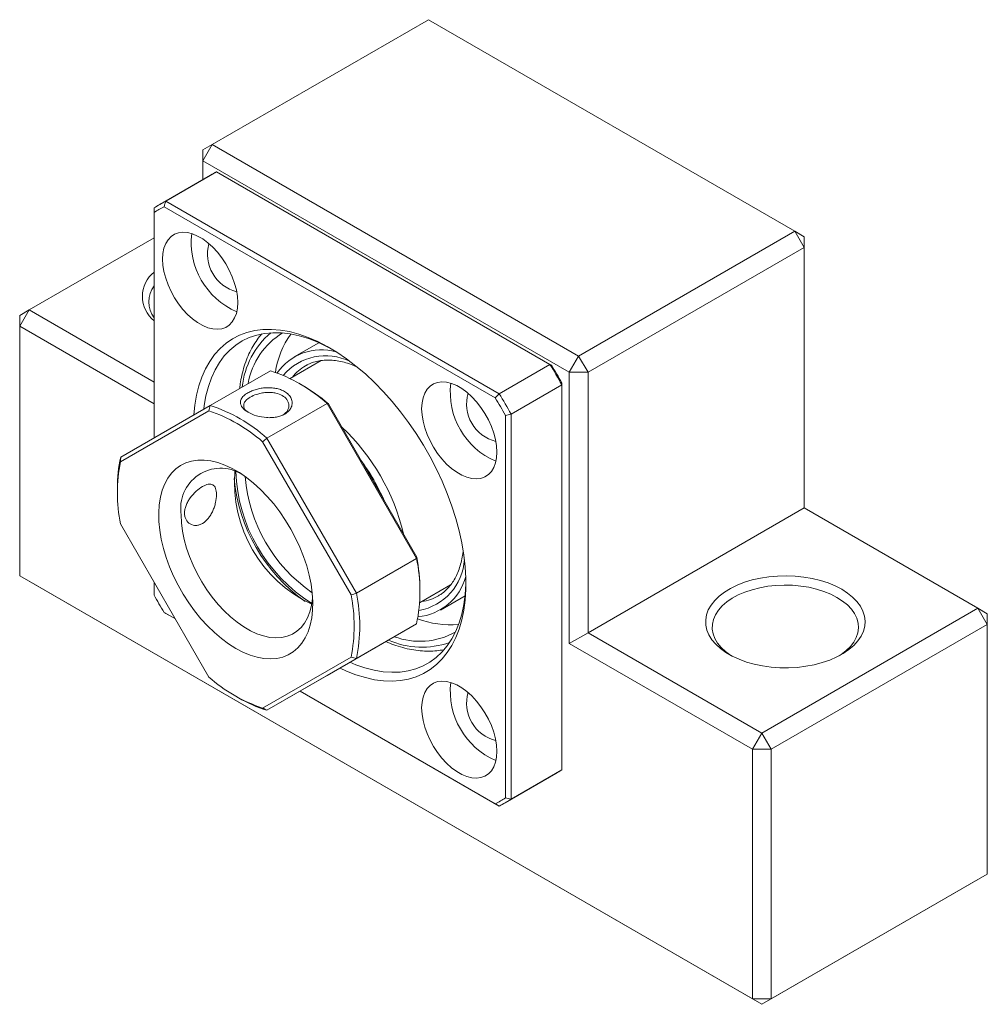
# Model space of a CAD drawing. Header units: millimetres. Extents: x 37 to 252, y 22 to 193.
# Tile 3 of 3: x 179 to 252, y 119 to 193. Entities that reach past the tile are written whole.
import ezdxf

# ---------------------------------------------------------------- set-up
doc = ezdxf.new("R2010")
doc.units = ezdxf.units.MM

msp = doc.modelspace()

# ---------------------------------------------------------------- linework, layer by layer
at = {"color": 7, "linetype": 'Continuous', "lineweight": 15}
for p, q in [((210.121, 193.228), (193.858, 183.84)), ((237.698, 177.308), (210.121, 193.228)), ((193.15, 182.615), (193.858, 183.84)), ((193.15, 183.431), (193.858, 183.84)), ((193.858, 183.84), (221.435, 167.92)), ((193.15, 182.615), (193.15, 183.431)), ((193.15, 182.615), (193.15, 181.202)), ((220.728, 166.695), (193.15, 182.615)), ((193.728, 181.536), (189.91, 179.331)), ((194.177, 181.777), (190.359, 179.573)), ((219.277, 167.288), (194.177, 181.777)), ((190.359, 179.573), (215.458, 165.083)), ((189.473, 178.72), (189.473, 161.759)), ((215.162, 164.764), (190.23, 179.157)), ((221.435, 167.92), (237.698, 177.308)), ((237.698, 177.308), (238.405, 176.084)), ((238.405, 176.9), (237.698, 177.308)), ((189.473, 176.815), (180.069, 171.386)), ((238.405, 176.9), (238.405, 176.084)), ((238.405, 176.084), (222.142, 166.695)), ((238.405, 156.487), (238.405, 176.084)), ((179.362, 170.161), (180.069, 171.386)), ((179.362, 170.978), (180.069, 171.386)), ((180.069, 171.386), (189.473, 165.957)), ((179.362, 170.161), (179.362, 170.978)), ((179.362, 170.161), (179.362, 151.381)), ((189.473, 164.324), (179.362, 170.161)), ((201.881, 168.922), (200.025, 167.851)), ((202.057, 167.58), (199.712, 166.227)), ((221.435, 167.92), (220.728, 166.695)), ((221.435, 167.92), (222.142, 166.695)), ((193.707, 164.204), (198.232, 166.816)), ((200.943, 167.225), (200.879, 167.189)), ((215.458, 165.083), (219.277, 167.288)), ((220.728, 146.281), (220.728, 166.695)), ((222.142, 166.695), (220.728, 166.695)), ((222.142, 166.695), (222.142, 147.098)), ((200.576, 165.754), (200.364, 165.877)), ((220.162, 165.755), (216.344, 163.55)), ((220.162, 136.77), (220.162, 165.755)), ((193.602, 163.797), (186.949, 159.955)), ((186.968, 160.312), (193.707, 164.204)), ((202.494, 164.356), (197.968, 161.744)), ((209.232, 152.685), (202.494, 164.356)), ((202.598, 164.319), (209.252, 152.794)), ((215.919, 134.663), (215.919, 163.453)), ((216.344, 163.55), (216.344, 134.566)), ((197.968, 161.744), (204.707, 150.072)), ((204.302, 149.937), (197.649, 161.461)), ((186.716, 157.998), (186.716, 157.753)), ((222.142, 147.098), (238.405, 156.487)), ((251.487, 148.935), (238.405, 156.487)), ((186.949, 155.282), (193.602, 143.758)), ((204.707, 150.072), (209.232, 152.685)), ((179.362, 151.381), (234.516, 119.541)), ((180.069, 150.973), (179.362, 151.381)), ((235.223, 119.133), (180.069, 150.973)), ((189.473, 150.909), (189.473, 149.93)), ((209.461, 149.339), (211.798, 150.688)), ((209.485, 150.079), (209.485, 150.323)), ((211.024, 148.798), (212.88, 149.869)), ((235.223, 139.546), (251.487, 148.935)), ((251.487, 148.935), (252.194, 147.71)), ((252.194, 148.527), (251.487, 148.935)), ((190.23, 148.619), (191.078, 148.129)), ((191.078, 148.129), (190.359, 148.545)), ((252.194, 148.527), (252.194, 147.71)), ((202.494, 143.872), (209.232, 147.764)), ((209.232, 147.764), (204.707, 145.151)), ((252.194, 147.71), (235.93, 138.321)), ((252.194, 128.93), (252.194, 147.71)), ((222.142, 147.098), (220.728, 146.281)), ((222.142, 147.098), (235.223, 139.546)), ((234.516, 138.321), (220.728, 146.281)), ((197.649, 141.422), (204.302, 145.264)), ((204.707, 145.151), (197.968, 141.26)), ((197.968, 141.26), (202.494, 143.872)), ((195.624, 142.322), (195.836, 142.199)), ((200.473, 142.706), (215.162, 134.226)), ((215.458, 134.055), (200.473, 142.706)), ((235.223, 139.546), (234.516, 138.321)), ((235.223, 139.546), (235.93, 138.321)), ((234.516, 119.541), (234.516, 138.321)), ((235.93, 138.321), (234.516, 138.321)), ((235.93, 138.321), (235.93, 119.541)), ((215.907, 134.297), (219.726, 136.501)), ((216.344, 134.566), (220.162, 136.77)), ((235.93, 119.541), (252.194, 128.93)), ((252.194, 128.93), (251.487, 128.521)), ((251.487, 128.521), (235.223, 119.133)), ((235.93, 119.541), (234.516, 119.541)), ((234.516, 119.541), (235.223, 119.133)), ((235.93, 119.541), (235.223, 119.133))]:
    msp.add_line(p, q, dxfattribs=at)
at = {"color": 8, "linetype": 'Continuous', "lineweight": 15}
for p, q in [((202.014, 167.556), (202.041, 167.589)), ((211.798, 150.673), (211.763, 150.668))]:
    msp.add_line(p, q, dxfattribs=at)
at = {"color": 7, "linetype": 'Continuous', "lineweight": 15, "flags": 128}
for points in [[(195.775, 171.946), (195.748, 172.406), (195.67, 172.888), (195.541, 173.383), (195.363, 173.881), (195.14, 174.374), (194.877, 174.852), (194.577, 175.306), (194.248, 175.728), (193.894, 176.11), (193.522, 176.445), (193.139, 176.726), (192.753, 176.949), (192.371, 177.109), (191.999, 177.203), (191.645, 177.23), (191.315, 177.189), (191.016, 177.08), (190.752, 176.907), (190.53, 176.671), (190.352, 176.378), (190.223, 176.032), (190.144, 175.641), (190.118, 175.212), (190.144, 174.752), (190.223, 174.27), (190.352, 173.775), (190.53, 173.277), (190.752, 172.784), (191.016, 172.306), (191.315, 171.852), (191.645, 171.43), (191.999, 171.048), (192.371, 170.713), (192.753, 170.432), (193.139, 170.209), (193.522, 170.049), (193.894, 169.955), (194.248, 169.928), (194.577, 169.969), (194.877, 170.077), (195.14, 170.251), (195.363, 170.487), (195.541, 170.78), (195.67, 171.126), (195.748, 171.517), (195.775, 171.946)], [(192.473, 163.491), (192.545, 164.218), (192.672, 164.967), (192.849, 165.675), (193.075, 166.339), (193.349, 166.954), (193.67, 167.518), (194.036, 168.028), (194.444, 168.482), (194.894, 168.877), (195.383, 169.211), (195.908, 169.483), (196.467, 169.692), (197.057, 169.835), (197.675, 169.913), (198.318, 169.925), (198.983, 169.871), (199.666, 169.752), (200.364, 169.567), (201.075, 169.319), (201.793, 169.007), (202.515, 168.634), (203.239, 168.201), (203.96, 167.712), (204.674, 167.167), (205.379, 166.57), (206.071, 165.924), (206.745, 165.232), (207.399, 164.497), (208.03, 163.724), (208.635, 162.915), (209.21, 162.076), (209.752, 161.209), (210.259, 160.32), (210.729, 159.413), (211.158, 158.493), (211.545, 157.563), (211.889, 156.629), (212.186, 155.696), (212.436, 154.767), (212.638, 153.848), (212.79, 152.943), (212.892, 152.057), (212.943, 151.194), (212.943, 150.358), (212.892, 149.554), (212.79, 148.786), (212.638, 148.056), (212.436, 147.37), (212.186, 146.731), (211.889, 146.14), (211.545, 145.603), (211.158, 145.121), (210.729, 144.696), (210.259, 144.331), (209.752, 144.028), (209.21, 143.787), (208.635, 143.612), (208.03, 143.501), (207.399, 143.456), (206.745, 143.477), (206.071, 143.563), (205.379, 143.715), (204.674, 143.932), (203.96, 144.212), (203.472, 144.438)], [(202.876, 168.426), (202.514, 168.62), (201.802, 168.956), (201.097, 169.23), (200.402, 169.439), (199.72, 169.583), (199.056, 169.661), (198.413, 169.672), (197.794, 169.617), (197.202, 169.495), (196.641, 169.308), (196.113, 169.056), (195.622, 168.74), (195.169, 168.363), (194.757, 167.926), (194.389, 167.432), (194.065, 166.882), (193.789, 166.281), (193.561, 165.63), (193.382, 164.934), (193.254, 164.196), (193.22, 163.923)], [(215.275, 160.689), (215.248, 161.149), (215.17, 161.631), (215.041, 162.125), (214.863, 162.624), (214.64, 163.116), (214.377, 163.594), (214.077, 164.049), (213.748, 164.471), (213.394, 164.853), (213.022, 165.187), (212.639, 165.469), (212.253, 165.692), (211.871, 165.852), (211.499, 165.946), (211.145, 165.973), (210.815, 165.932), (210.516, 165.823), (210.252, 165.65), (210.03, 165.414), (209.852, 165.121), (209.723, 164.775), (209.644, 164.384), (209.618, 163.955), (209.644, 163.495), (209.723, 163.013), (209.852, 162.518), (210.03, 162.02), (210.252, 161.527), (210.516, 161.049), (210.815, 160.595), (211.145, 160.173), (211.499, 159.791), (211.871, 159.456), (212.253, 159.175), (212.639, 158.952), (213.022, 158.792), (213.394, 158.697), (213.748, 158.671), (214.077, 158.712), (214.377, 158.82), (214.64, 158.994), (214.863, 159.23), (215.041, 159.523), (215.17, 159.868), (215.248, 160.26), (215.275, 160.689)], [(195.625, 145.914), (195.082, 146.257), (194.544, 146.655), (194.015, 147.106), (193.501, 147.606), (193.005, 148.149), (192.532, 148.732), (192.087, 149.348), (191.672, 149.994), (191.292, 150.662), (190.95, 151.347), (190.65, 152.044), (190.393, 152.745), (190.182, 153.445), (190.019, 154.138), (189.905, 154.818), (189.841, 155.478), (189.829, 156.113), (189.867, 156.717), (189.956, 157.285), (190.094, 157.812), (190.281, 158.293), (190.516, 158.724), (190.795, 159.102), (191.116, 159.422), (191.478, 159.683), (191.875, 159.881), (192.306, 160.016), (192.765, 160.085), (193.25, 160.089), (193.756, 160.027), (194.278, 159.899), (194.812, 159.708), (195.354, 159.455), (195.897, 159.141), (196.438, 158.77), (196.972, 158.344), (197.494, 157.869), (198, 157.347), (198.485, 156.783), (198.945, 156.183), (199.375, 155.551), (199.773, 154.894), (200.134, 154.216), (200.456, 153.524), (200.735, 152.825), (200.969, 152.123), (201.156, 151.426), (201.295, 150.739), (201.384, 150.068), (201.422, 149.42), (201.409, 148.8), (201.346, 148.213), (201.232, 147.665), (201.069, 147.161), (200.858, 146.704), (200.601, 146.299), (200.3, 145.95), (199.958, 145.659), (199.579, 145.429), (199.164, 145.263), (198.718, 145.16), (198.246, 145.124), (197.75, 145.153), (197.235, 145.248), (196.706, 145.407), (196.168, 145.63), (195.625, 145.914)], [(191.524, 155.957), (191.549, 155.364), (191.625, 154.748), (191.751, 154.115), (191.925, 153.471), (192.146, 152.824), (192.411, 152.179), (192.718, 151.544), (193.064, 150.925), (193.444, 150.328), (193.856, 149.76), (194.294, 149.226), (194.755, 148.732), (195.233, 148.282), (195.724, 147.882), (196.223, 147.536), (196.725, 147.246), (197.223, 147.017), (197.714, 146.85), (198.193, 146.747), (198.654, 146.709), (199.092, 146.737), (199.504, 146.83), (199.884, 146.988), (200.229, 147.208), (200.536, 147.489), (200.802, 147.827), (201.022, 148.219), (201.197, 148.662), (201.322, 149.15), (201.398, 149.678), (201.407, 149.781)], [(241.234, 150.364), (241.675, 150.079), (242.059, 149.769), (242.381, 149.436), (242.639, 149.084), (242.827, 148.718), (242.945, 148.343), (242.99, 147.962), (242.963, 147.581), (242.863, 147.204), (242.692, 146.835), (242.452, 146.479), (242.145, 146.141), (241.776, 145.825), (241.349, 145.534), (240.869, 145.271), (240.342, 145.041), (239.774, 144.846), (239.172, 144.688), (238.544, 144.569), (237.897, 144.49), (237.239, 144.454), (236.578, 144.459), (235.922, 144.506), (235.279, 144.595), (234.657, 144.724), (234.063, 144.891), (233.505, 145.095), (232.989, 145.334), (232.521, 145.604), (232.108, 145.902), (231.754, 146.224), (231.464, 146.567), (231.24, 146.926), (231.087, 147.297), (231.005, 147.676), (230.996, 148.058), (231.06, 148.437), (231.195, 148.811), (231.402, 149.174), (231.675, 149.521), (232.014, 149.849), (232.413, 150.153), (232.867, 150.43), (233.371, 150.677), (233.92, 150.89), (234.505, 151.067), (235.121, 151.206), (235.76, 151.304), (236.413, 151.362), (237.074, 151.378), (237.733, 151.352), (238.384, 151.284), (239.017, 151.175), (239.626, 151.026), (240.203, 150.84), (240.741, 150.618), (241.234, 150.364)], [(204.219, 144.869), (204.651, 144.69), (205.352, 144.448), (206.041, 144.272), (206.714, 144.161), (207.368, 144.116), (208, 144.138), (208.605, 144.227), (209.182, 144.381), (209.727, 144.601), (210.237, 144.885), (210.709, 145.232), (211.142, 145.639), (211.532, 146.105), (211.879, 146.627), (212.179, 147.203), (212.431, 147.83), (212.635, 148.503), (212.788, 149.221), (212.891, 149.978), (212.943, 150.772), (212.948, 150.979)], [(240.88, 149.751), (240.411, 149.993), (239.898, 150.201), (239.347, 150.375), (238.765, 150.512), (238.16, 150.609), (237.54, 150.665), (236.913, 150.681), (236.286, 150.655), (235.669, 150.588), (235.069, 150.481), (234.494, 150.335), (233.952, 150.152), (233.449, 149.935), (232.992, 149.686), (232.588, 149.409), (232.241, 149.107), (231.956, 148.784), (231.737, 148.444), (231.586, 148.092), (231.505, 147.733), (231.496, 147.37), (231.559, 147.009), (231.692, 146.655), (231.895, 146.312), (232.164, 145.984), (232.496, 145.677), (232.886, 145.393), (232.932, 145.363)], [(241.05, 145.363), (241.199, 145.461), (241.575, 145.752), (241.892, 146.065), (242.144, 146.397), (242.33, 146.743), (242.446, 147.099), (242.49, 147.461), (242.464, 147.823), (242.365, 148.181), (242.197, 148.53), (241.961, 148.866), (241.66, 149.184), (241.298, 149.481), (240.88, 149.751)], [(215.275, 138.171), (215.248, 138.631), (215.17, 139.113), (215.041, 139.608), (214.863, 140.106), (214.64, 140.599), (214.377, 141.077), (214.077, 141.531), (213.748, 141.953), (213.394, 142.335), (213.022, 142.67), (212.639, 142.951), (212.253, 143.174), (211.871, 143.334), (211.499, 143.428), (211.145, 143.455), (210.815, 143.414), (210.516, 143.305), (210.252, 143.132), (210.03, 142.896), (209.852, 142.603), (209.723, 142.257), (209.644, 141.866), (209.618, 141.437), (209.644, 140.977), (209.723, 140.495), (209.852, 140), (210.03, 139.502), (210.252, 139.009), (210.516, 138.531), (210.815, 138.077), (211.145, 137.655), (211.499, 137.273), (211.871, 136.938), (212.253, 136.657), (212.639, 136.434), (213.022, 136.274), (213.394, 136.18), (213.748, 136.153), (214.077, 136.194), (214.377, 136.302), (214.64, 136.476), (214.863, 136.712), (215.041, 137.005), (215.17, 137.351), (215.248, 137.742), (215.275, 138.171)]]:
    msp.add_lwpolyline(points, dxfattribs=at)
at = {"color": 7, "linetype": 'Continuous', "lineweight": 15}
for centre, radius, start, end in [((198.066, 174.021), 8.677, 116.62788, 119.99655), ((194.246, 171.82), 8.673, 116.62744, 123.38331), ((194.133, 171.525), 8.572, 117.08285, 122.9279), ((197.933, 176.458), 5.661, 173.19631, 246.79832), ((196.423, 175.586), 2.925, 164.37445, 255.62017), ((190.944, 172.407), 2.35, 128.74114, 231.25886), ((191.067, 171.998), 1.996, 142.9947, 217.0053), ((202.035, 164.904), 5.556, 121.25223, 170.18204), ((205.232, 165.685), 6.702, 144.52971, 171.33873), ((202.088, 164.323), 4.068, 74.53196, 145.21428), ((194.451, 155.346), 12.077, 48.24912, 71.75626), ((180.738, 144.015), 45.021, 28.87347, 31.12653), ((181.248, 144.309), 44.504, 29.02544, 30.97456), ((193.553, 153.725), 13.93, 49.50973, 59.72308), ((217.433, 165.201), 5.661, 173.19631, 246.79832), ((215.923, 164.329), 2.925, 164.37445, 255.62017), ((177.005, 141.86), 44.504, 29.02544, 30.97456), ((176.919, 141.811), 45.021, 28.87347, 31.12653), ((189.842, 152.611), 11.801, 48.58491, 71.42046), ((189.926, 152.734), 12.077, 48.24912, 71.75626), ((192.62, 150.874), 16.047, 13.21842, 46.78158), ((196.802, 158.069), 10.086, 167.15037, 180.40707), ((191.963, 150.495), 16.217, 23.79298, 36.20702), ((198.519, 157.618), 11.804, 168.58407, 191.41593), ((194.492, 156.464), 3.011, 58.46008, 189.70219), ((191.348, 150.14), 16.855, 27.00449, 32.99551), ((208.303, 159.928), 12.86, 185.46385, 234.53077), ((205.619, 158.379), 10.088, 175.09214, 244.90248), ((207.832, 159.656), 12.214, 182.04677, 237.94785), ((207.969, 159.735), 11.665, 184.39048, 235.60414), ((197.405, 150.224), 12.08, 348.24833, 11.75167), ((195.553, 150.257), 13.932, 0.27208, 10.49161), ((208.972, 152.383), 4.105, 275.14607, 345.09694), ((228.388, 171.523), 44.504, 209.02544, 210.97456), ((192.732, 147.6), 11.804, 348.58407, 11.41593), ((192.88, 147.612), 12.08, 348.24833, 11.75167), ((211.753, 154.389), 6.701, 248.65471, 275.4661), ((209.483, 151.95), 5.499, 249.53214, 299.01253), ((201.409, 152.608), 11.801, 228.58491, 251.42046), ((217.433, 142.683), 5.661, 173.19631, 246.79832), ((215.923, 141.811), 2.925, 164.37445, 255.62017), ((201.03, 151.098), 10.304, 239.72856, 252.71238), ((215.388, 144.015), 8.676, 299.99799, 303.38295), ((211.26, 141.858), 8.572, 297.08285, 302.9279), ((211.571, 141.808), 8.673, 296.62744, 303.38331)]:
    msp.add_arc(centre, radius, start, end, dxfattribs=at)
at = {"color": 8, "linetype": 'Continuous', "lineweight": 15}
for centre, radius, start, end in [((202.345, 164.913), 6.27, 130.72338, 173.77955), ((202.394, 163.73), 4.206, 64.16728, 139.45429), ((202.631, 164.179), 3.483, 120.20754, 141.84009), ((208.716, 152.842), 4.126, 279.68326, 356.68442), ((209.15, 152.884), 3.476, 278.13665, 300.04986), ((209.639, 152.253), 6.248, 246.12908, 289.34953)]:
    msp.add_arc(centre, radius, start, end, dxfattribs=at)
at = {"color": 7, "linetype": 'Continuous', "lineweight": 15}
for points in [[(190.359, 179.573), (190.316, 179.435), (190.273, 179.296), (190.23, 179.157)], [(189.473, 178.72), (189.473, 178.834), (189.473, 178.948), (189.473, 179.062)], [(219.405, 167.214), (219.362, 167.238), (219.32, 167.263), (219.277, 167.288)], [(220.162, 165.903), (220.162, 165.853), (220.162, 165.804), (220.162, 165.755)], [(215.162, 164.764), (215.261, 164.871), (215.36, 164.977), (215.458, 165.083)], [(193.707, 164.204), (193.672, 164.068), (193.637, 163.933), (193.602, 163.797)], [(202.494, 164.356), (202.528, 164.344), (202.563, 164.331), (202.598, 164.319)], [(215.919, 163.453), (216.061, 163.486), (216.202, 163.518), (216.344, 163.55)], [(197.968, 161.744), (197.861, 161.65), (197.755, 161.555), (197.649, 161.461)], [(186.968, 160.312), (186.961, 160.193), (186.955, 160.074), (186.949, 159.955)], [(209.232, 152.685), (209.239, 152.721), (209.245, 152.758), (209.252, 152.794)], [(204.707, 150.072), (204.572, 150.027), (204.437, 149.982), (204.302, 149.937)], [(190.23, 148.619), (190.273, 148.594), (190.316, 148.569), (190.359, 148.545)], [(204.707, 145.151), (204.572, 145.189), (204.437, 145.227), (204.302, 145.264)], [(197.968, 141.26), (197.861, 141.314), (197.755, 141.368), (197.649, 141.422)], [(215.162, 134.226), (215.261, 134.169), (215.36, 134.112), (215.458, 134.055)], [(215.919, 134.663), (216.061, 134.63), (216.202, 134.598), (216.344, 134.566)]]:
    msp.add_open_spline(points, degree=3, dxfattribs=at)
for points, knots in [([(197.585, 169.579), (197.559, 169.553), (197.399, 169.385), (197.144, 169.027), (196.821, 168.506), (196.545, 167.934), (196.31, 167.319), (196.122, 166.661), (195.991, 166.049), (195.942, 165.644), (195.922, 165.483)], [0, 0, 0, 0, 0.027426, 0.171361, 0.316107, 0.461728, 0.608171, 0.755305, 0.902963, 1, 1, 1, 1]), ([(200.941, 167.215), (201.016, 167.257), (201.22, 167.371), (201.586, 167.495), (202.034, 167.589), (202.508, 167.623), (203.002, 167.6), (203.514, 167.521), (204.043, 167.38), (204.428, 167.253), (204.638, 167.158), (204.664, 167.146)], [0, 0, 0, 0, 0.0784692, 0.2114764, 0.3434852, 0.4738231, 0.6024535, 0.7297103, 0.8560199, 0.9817557, 1, 1, 1, 1]), ([(196.564, 163.685), (196.382, 163.79), (196.08, 164.024), (195.952, 164.378), (196.014, 164.681), (196.207, 164.931), (196.493, 165.134), (196.82, 165.295), (197.158, 165.41), (197.524, 165.494), (197.903, 165.537), (198.284, 165.537), (198.652, 165.489), (198.994, 165.397), (199.327, 165.243), (199.62, 165.022), (199.822, 164.723), (199.885, 164.397), (199.832, 164.07), (199.639, 163.773), (199.353, 163.555), (199.026, 163.405), (198.687, 163.318), (198.321, 163.275), (197.815, 163.282), (197.173, 163.392), (196.746, 163.58), (196.564, 163.685)], [0, 0, 0, 0, 0.062923, 0.125563, 0.167738, 0.208128, 0.249863, 0.280543, 0.311764, 0.342965, 0.374007, 0.405153, 0.436861, 0.468663, 0.500112, 0.542639, 0.583617, 0.62601, 0.668239, 0.708636, 0.75033, 0.781035, 0.812284, 0.843497, 0.874566, 0.937192, 1, 1, 1, 1]), ([(199.181, 163.487), (199.284, 163.562), (199.462, 163.694), (199.592, 163.946), (199.639, 164.192), (199.594, 164.439), (199.448, 164.705), (199.151, 164.966), (198.727, 165.122), (198.305, 165.184), (197.922, 165.183), (197.54, 165.131), (197.119, 165.022), (196.698, 164.834), (196.401, 164.607), (196.253, 164.388), (196.207, 164.193), (196.256, 164), (196.351, 163.834), (196.473, 163.748), (196.522, 163.714)], [0, 0, 0, 0, 0.064016, 0.111004, 0.163616, 0.216001, 0.26289, 0.339929, 0.417262, 0.464248, 0.516697, 0.56927, 0.616222, 0.693019, 0.769829, 0.816815, 0.869437, 0.921845, 0.968773, 1, 1, 1, 1]), ([(191.772, 156.1), (191.772, 156.192), (191.781, 156.286), (191.819, 156.477), (191.848, 156.576), (191.922, 156.771), (191.967, 156.867), (192.072, 157.058), (192.133, 157.152), (192.327, 157.422), (192.48, 157.592), (192.797, 157.881), (192.964, 158.005), (193.2, 158.141), (193.278, 158.179), (193.425, 158.237), (193.494, 158.258), (193.692, 158.291), (193.805, 158.276), (193.943, 158.197), (193.983, 158.161), (194.052, 158.072), (194.082, 158.017), (194.129, 157.892), (194.146, 157.822), (194.17, 157.665), (194.176, 157.579), (194.176, 157.307), (194.152, 157.1), (194.082, 156.786), (194.053, 156.678), (193.983, 156.467), (193.943, 156.363), (193.852, 156.16), (193.8, 156.06), (193.688, 155.875), (193.628, 155.787), (193.429, 155.543), (193.281, 155.412), (193.043, 155.274), (192.963, 155.239), (192.801, 155.19), (192.719, 155.176), (192.48, 155.166), (192.328, 155.204), (192.068, 155.353), (191.959, 155.467), (191.849, 155.677), (191.82, 155.755), (191.781, 155.92), (191.772, 156.008), (191.772, 156.1)], [0, 0, 0, 0, 0.03125, 0.03125, 0.0625, 0.0625, 0.09375, 0.09375, 0.125, 0.125, 0.1875, 0.1875, 0.25, 0.25, 0.28125, 0.28125, 0.3125, 0.3125, 0.375, 0.375, 0.40625, 0.40625, 0.4375, 0.4375, 0.46875, 0.46875, 0.5, 0.5, 0.5625, 0.5625, 0.59375, 0.59375, 0.625, 0.625, 0.65625, 0.65625, 0.6875, 0.6875, 0.75, 0.75, 0.78125, 0.78125, 0.8125, 0.8125, 0.875, 0.875, 0.9375, 0.9375, 0.96875, 0.96875, 1, 1, 1, 1]), ([(212.739, 153.238), (212.728, 153.134), (212.695, 152.832), (212.593, 152.373), (212.441, 151.863), (212.247, 151.397), (212.017, 150.977), (211.75, 150.603), (211.446, 150.279), (211.158, 150.036), (210.959, 149.923), (210.886, 149.881)], [0, 0, 0, 0, 0.063902, 0.18518, 0.306579, 0.42831, 0.550672, 0.674051, 0.798859, 0.925386, 1, 1, 1, 1]), ([(206.918, 146.427), (207.117, 146.345), (207.544, 146.17), (208.192, 145.97), (208.858, 145.817), (209.512, 145.725), (210.149, 145.695), (210.739, 145.72), (211.106, 145.784), (211.275, 145.814)], [0, 0, 0, 0, 0.1306916, 0.2800459, 0.4291813, 0.5779353, 0.726121, 0.8735537, 1, 1, 1, 1])]:
    msp.add_open_spline(points, degree=3, knots=knots, dxfattribs=at)

doc.saveas('drawing.dxf')
